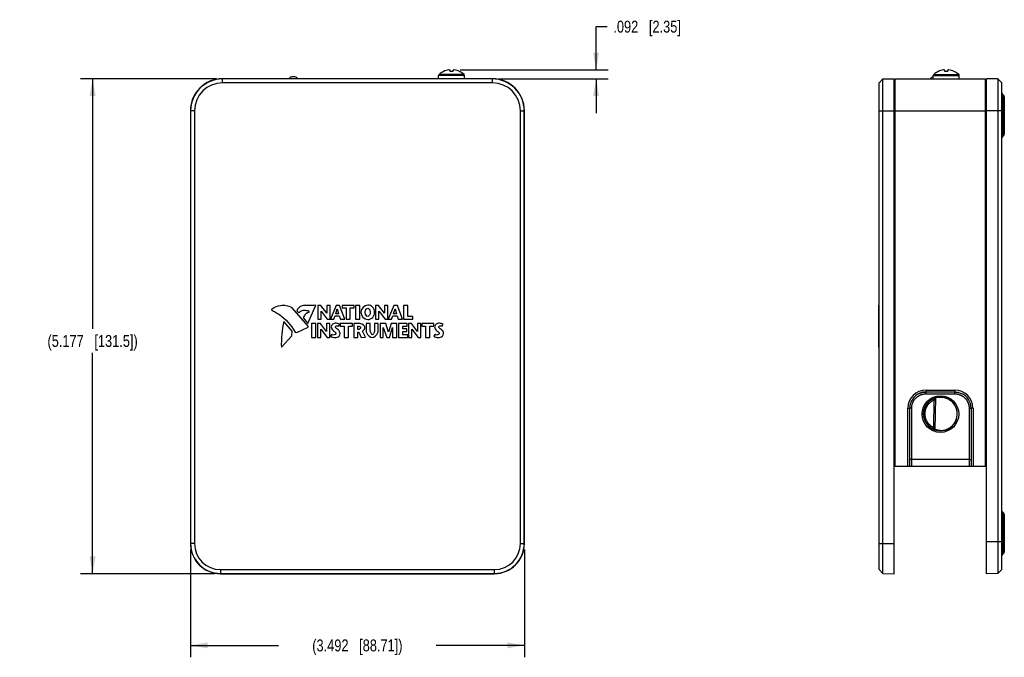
# Model space of a CAD drawing. Header units: inches. Extents: x 0 to 34, y 0 to 22.
# Tile 6 of 26: x 5.6 to 15.9, y 7.3 to 14. Entities that reach past the tile are written whole.
import ezdxf

# ---------------------------------------------------------------- set-up
doc = ezdxf.new("R2010")
doc.units = ezdxf.units.IN
doc.header["$LTSCALE"] = 1.87
doc.header["$MEASUREMENT"] = 0
doc.layers.get('0').update_dxf_attribs({"linetype": 'CONTINUOUS'})
doc.layers.add('DIMENSIONS', color=7, linetype='CONTINUOUS')
doc.styles.get("Standard").update_dxf_attribs({"font": 'txt', "width": 0.8})
doc.dimstyles.new('DIMSTYLE_1', dxfattribs={"dimtxt": 0.125, "dimasz": 0.18, "dimexe": 0.18, "dimexo": 0.0625, "dimgap": 0.09, "dimtad": 0, "dimtih": 1, "dimtoh": 1, "dimdec": 3, "dimzin": 4, "dimdsep": 46, "dimtxsty": 'STANDARD', "dimblk": '_FILLED', "dimblk1": '_FILLED', "dimblk2": '_FILLED', "dimcen": 0.09, "dimadec": 0, "dimazin": 0, "dimtp": 0.01, "dimtm": 0.01, "dimtfac": 1, "dimtdec": 3, "dimtofl": 0, "dimtmove": 0, "dimatfit": 3, "dimldrblk": '_FILLED', "dimfxl": 1, "dimtolj": 1, "dimtzin": 4, "dimarcsym": 0})

# ---------------------------------------------------------------- blocks, each defined once
blk = doc.blocks.new('_FILLED')
at = {"color": 0, "linetype": 'BYBLOCK'}
blk.add_solid([(0, 0), (-1, 0.174), (-1, -0.174)], dxfattribs=at)
blk = doc.blocks.new('*D1')
at = {"layer": 'DIMENSIONS', "color": 2, "linetype": 'CONTINUOUS'}
for p, q in [((7.401, 8.418), (7.401, 7.291)), ((10.894, 8.418), (10.894, 7.291)), ((7.401, 7.416), (8.322, 7.416)), ((10.894, 7.416), (9.972, 7.416))]:
    blk.add_line(p, q, dxfattribs=at)
at = {"layer": 'DIMENSIONS', "color": 2, "linetype": 'CONTINUOUS', "xscale": 0.18, "yscale": 0.18, "zscale": 0.18, "rotation": 180}
blk.add_blockref('_FILLED', (7.401, 7.416), dxfattribs=at)
at = {"layer": 'DIMENSIONS', "color": 2, "linetype": 'CONTINUOUS', "xscale": 0.18, "yscale": 0.18, "zscale": 0.18}
blk.add_blockref('_FILLED', (10.894, 7.416), dxfattribs=at)
at = {"layer": 'DIMENSIONS', "color": 2, "linetype": 'CONTINUOUS', "insert": (9.147, 7.478), "char_height": 0.125, "width": 1.525, "attachment_point": 2, "line_spacing_factor": 0.9}
blk.add_mtext('(3.492{\\Ftxt.shx;\\W1.000000;\\H0.125000; }[88.71])', dxfattribs=at)
blk = doc.blocks.new('*D2')
at = {"layer": 'DIMENSIONS', "color": 2, "linetype": 'CONTINUOUS'}
for p, q in [((7.673, 13.343), (6.253, 13.343)), ((6.378, 13.343), (6.378, 10.726)), ((6.378, 8.166), (6.378, 10.476)), ((7.654, 8.166), (6.253, 8.166))]:
    blk.add_line(p, q, dxfattribs=at)
at = {"layer": 'DIMENSIONS', "color": 2, "linetype": 'CONTINUOUS', "xscale": 0.18, "yscale": 0.18, "zscale": 0.18}
for p, rotation in [((6.378, 13.343), 90), ((6.378, 8.166), 270)]:
    blk.add_blockref('_FILLED', p, dxfattribs=dict(at, rotation=rotation))
at = {"layer": 'DIMENSIONS', "color": 2, "linetype": 'CONTINUOUS', "insert": (6.378, 10.663), "char_height": 0.125, "width": 1.525, "attachment_point": 2, "line_spacing_factor": 0.9}
blk.add_mtext('(5.177{\\Ftxt.shx;\\W1.000000;\\H0.125000; }[131.5])', dxfattribs=at)
blk = doc.blocks.new('*D3')
at = {"layer": 'DIMENSIONS', "color": 2, "linetype": 'CONTINUOUS'}
for p, q in [((11.644, 13.436), (11.644, 13.889)), ((11.644, 13.889), (11.761, 13.889)), ((10.223, 13.436), (11.769, 13.436)), ((10.622, 13.343), (11.769, 13.343)), ((11.644, 13.343), (11.644, 12.983))]:
    blk.add_line(p, q, dxfattribs=at)
at = {"layer": 'DIMENSIONS', "color": 2, "linetype": 'CONTINUOUS', "xscale": 0.18, "yscale": 0.18, "zscale": 0.18}
for p, rotation in [((11.644, 13.436), 270), ((11.644, 13.343), 90)]:
    blk.add_blockref('_FILLED', p, dxfattribs=dict(at, rotation=rotation))
at = {"layer": 'DIMENSIONS', "color": 2, "linetype": 'CONTINUOUS', "insert": (11.824, 13.951), "char_height": 0.125, "width": 1.125, "attachment_point": 1, "line_spacing_factor": 0.9}
blk.add_mtext('.092{\\Ftxt.shx;\\W1.000000;\\H0.125000; }[2.35]', dxfattribs=at)

msp = doc.modelspace()

# ---------------------------------------------------------------- linework, layer by layer
at = {"color": 7, "linetype": 'CONTINUOUS'}
for p, q in [((10.2621, 13.3879), (10.0014, 13.3879)), ((10.049, 13.4205), (10.0487, 13.4209)), ((10.1177, 13.4209), (10.1177, 13.4314)), ((10.1178, 13.4205), (10.1177, 13.4209)), ((10.1457, 13.4314), (10.1457, 13.4209)), ((10.1457, 13.4209), (10.1457, 13.4205)), ((10.2147, 13.4209), (10.2144, 13.4205)), ((15.1747, 13.3879), (15.4354, 13.3879)), ((15.2224, 13.4205), (15.2221, 13.4209)), ((15.2911, 13.4209), (15.2911, 13.4314)), ((15.2911, 13.4205), (15.2911, 13.4209)), ((15.3191, 13.4209), (15.319, 13.4205)), ((15.3191, 13.4314), (15.3191, 13.4209)), ((15.3881, 13.4209), (15.3878, 13.4205)), ((7.7359, 13.301), (7.7359, 13.3431)), ((10.559, 13.3431), (7.7359, 13.3431)), ((10.559, 13.3411), (7.7359, 13.3411)), ((10.559, 13.301), (7.7359, 13.301)), ((8.4801, 13.3644), (8.4762, 13.3644)), ((9.9967, 13.3431), (9.9967, 13.3771)), ((10.2667, 13.3771), (9.9967, 13.3771)), ((10.2667, 13.3431), (10.2667, 13.3771)), ((10.559, 13.301), (10.559, 13.3431)), ((14.6031, 13.301), (14.6424, 13.3411)), ((14.6031, 8.2081), (14.6031, 13.301)), ((14.6424, 13.3411), (14.7605, 13.3431)), ((14.6424, 8.168), (14.6424, 13.3411)), ((14.7605, 8.166), (14.7605, 13.3431)), ((14.7705, 13.2919), (14.7605, 13.2918)), ((14.7705, 9.2919), (14.7705, 13.3431)), ((14.7705, 13.3431), (15.7151, 13.3431)), ((15.1701, 13.3431), (15.1701, 13.3771)), ((15.1701, 13.3771), (15.4401, 13.3771)), ((15.4401, 13.3431), (15.4401, 13.3771)), ((15.7151, 9.2919), (15.7151, 13.3431)), ((15.7151, 13.2919), (15.7251, 13.2918)), ((15.7251, 8.166), (15.7251, 13.3431)), ((15.8453, 13.341), (15.7251, 13.3431)), ((15.8453, 13.341), (15.8453, 13.0085)), ((15.8826, 13.3037), (15.8453, 13.341)), ((15.8826, 13.3037), (15.8826, 8.2053)), ((15.8899, 13.1869), (15.8899, 12.7316)), ((15.9053, 13.1716), (15.8899, 13.1869)), ((15.9053, 13.1716), (15.9053, 12.7469)), ((15.9126, 13.1539), (15.9126, 12.7646)), ((7.4013, 13.0085), (7.4013, 8.4809)), ((7.4434, 13.0085), (7.4013, 13.0085)), ((7.4033, 13.0085), (7.4033, 8.4809)), ((7.4434, 13.0085), (7.4434, 8.4809)), ((10.8515, 8.4809), (10.8515, 13.0085)), ((10.8515, 13.0085), (10.8936, 13.0085)), ((10.8916, 8.4809), (10.8916, 13.0085)), ((10.8936, 8.4809), (10.8936, 13.0085)), ((14.6031, 13.0085), (14.7605, 13.0085)), ((14.7705, 13.0085), (14.7605, 13.0083)), ((14.7705, 13.0085), (15.7151, 13.0085)), ((15.7151, 13.0085), (15.7251, 13.0083)), ((15.8826, 13.0085), (15.7251, 13.0085)), ((15.8453, 13.0085), (15.8453, 8.5006)), ((15.9053, 12.7469), (15.8899, 12.7316)), ((8.2485, 10.9293), (8.2501, 10.9244)), ((8.6325, 10.7558), (8.4658, 10.9466)), ((8.5142, 10.9161), (8.5334, 10.8933)), ((8.6297, 10.7831), (8.7133, 10.9735)), ((8.7328, 10.9724), (8.7328, 10.8277)), ((8.7644, 10.9724), (8.7328, 10.9724)), ((8.8272, 10.8896), (8.7644, 10.9724)), ((8.8272, 10.9724), (8.8272, 10.8896)), ((8.8615, 10.9724), (8.8272, 10.9724)), ((8.8615, 10.8277), (8.8615, 10.9724)), ((8.924, 10.9724), (8.865, 10.8277)), ((8.9204, 10.8852), (8.9366, 10.9376)), ((8.9605, 10.9724), (8.924, 10.9724)), ((8.9366, 10.9376), (8.9508, 10.8852)), ((9.0155, 10.8277), (8.9605, 10.9724)), ((8.9876, 10.9724), (8.9876, 10.9454)), ((9.1147, 10.9724), (8.9876, 10.9724)), ((8.9876, 10.9454), (9.0294, 10.9454)), ((9.0294, 10.9454), (9.0294, 10.8277)), ((9.073, 10.8277), (9.073, 10.9454)), ((9.073, 10.9454), (9.1147, 10.9454)), ((9.1147, 10.9454), (9.1147, 10.9724)), ((9.1288, 10.9724), (9.1288, 10.8277)), ((9.1724, 10.9724), (9.1288, 10.9724)), ((9.1724, 10.8277), (9.1724, 10.9724)), ((9.3374, 10.9724), (9.3374, 10.8277)), ((9.369, 10.9724), (9.3374, 10.9724)), ((9.4318, 10.8896), (9.369, 10.9724)), ((9.4661, 10.9724), (9.4318, 10.9724)), ((9.4318, 10.9724), (9.4318, 10.8896)), ((9.4661, 10.8277), (9.4661, 10.9724)), ((9.5286, 10.9724), (9.4696, 10.8277)), ((9.525, 10.8852), (9.5412, 10.9376)), ((9.5651, 10.9724), (9.5286, 10.9724)), ((9.5412, 10.9376), (9.5554, 10.8852)), ((9.6201, 10.8277), (9.5651, 10.9724)), ((9.6735, 10.9724), (9.6298, 10.9724)), ((9.6298, 10.9724), (9.6298, 10.8277)), ((9.6735, 10.8548), (9.6735, 10.9724)), ((14.6011, 10.8277), (14.6011, 10.975)), ((14.6031, 10.975), (14.6011, 10.975)), ((14.6031, 10.9724), (14.6011, 10.9724)), ((8.5825, 10.8374), (8.6297, 10.7831)), ((8.7328, 10.8277), (8.7671, 10.8277)), ((8.7671, 10.8277), (8.7671, 10.913)), ((8.7671, 10.913), (8.8324, 10.8277)), ((8.8324, 10.8277), (8.8615, 10.8277)), ((8.865, 10.8277), (8.8992, 10.8277)), ((8.8992, 10.8277), (8.913, 10.8623)), ((8.913, 10.8623), (8.9579, 10.8623)), ((8.9508, 10.8852), (8.9204, 10.8852)), ((8.9579, 10.8623), (8.9692, 10.8277)), ((8.9692, 10.8277), (9.0155, 10.8277)), ((9.0294, 10.8277), (9.073, 10.8277)), ((9.1288, 10.8277), (9.1724, 10.8277)), ((9.3374, 10.8277), (9.3717, 10.8277)), ((9.3717, 10.8277), (9.3717, 10.913)), ((9.3717, 10.913), (9.437, 10.8277)), ((9.437, 10.8277), (9.4661, 10.8277)), ((9.4696, 10.8277), (9.5037, 10.8277)), ((9.5037, 10.8277), (9.5176, 10.8623)), ((9.5176, 10.8623), (9.5625, 10.8623)), ((9.5554, 10.8852), (9.525, 10.8852)), ((9.5625, 10.8623), (9.5738, 10.8277)), ((9.5738, 10.8277), (9.6201, 10.8277)), ((9.6298, 10.8277), (9.7264, 10.8277)), ((9.7264, 10.8548), (9.6735, 10.8548)), ((9.7264, 10.8277), (9.7264, 10.8548)), ((14.6031, 10.8548), (14.6011, 10.8548)), ((14.6011, 10.5342), (14.6011, 10.8277)), ((14.6031, 10.8277), (14.6011, 10.8277)), ((14.6011, 10.8251), (14.6031, 10.8251)), ((8.4638, 10.7038), (8.3769, 10.8051)), ((8.5144, 10.6894), (8.6326, 10.7447)), ((8.6326, 10.7447), (8.6325, 10.7558)), ((8.6677, 10.783), (8.6677, 10.6383)), ((8.7113, 10.783), (8.6677, 10.783)), ((8.7113, 10.6383), (8.7113, 10.783)), ((8.7299, 10.783), (8.7299, 10.6383)), ((8.7615, 10.783), (8.7299, 10.783)), ((8.8243, 10.7001), (8.7615, 10.783)), ((8.7642, 10.6383), (8.7642, 10.7235)), ((8.7642, 10.7235), (8.8295, 10.6383)), ((8.8243, 10.783), (8.8243, 10.7001)), ((8.8586, 10.783), (8.8243, 10.783)), ((8.8586, 10.6383), (8.8586, 10.783)), ((8.9506, 10.753), (8.9618, 10.7757)), ((8.9672, 10.783), (8.9672, 10.7559)), ((9.0943, 10.783), (8.9672, 10.783)), ((8.9672, 10.7559), (9.0089, 10.7559)), ((9.0089, 10.7559), (9.0089, 10.6383)), ((9.0525, 10.6383), (9.0525, 10.7559)), ((9.0525, 10.7559), (9.0943, 10.7559)), ((9.0943, 10.7559), (9.0943, 10.783)), ((9.1083, 10.783), (9.1083, 10.6383)), ((9.1728, 10.783), (9.1083, 10.783)), ((9.152, 10.7203), (9.152, 10.7559)), ((9.152, 10.7559), (9.1635, 10.7559)), ((9.1644, 10.7203), (9.152, 10.7203)), ((9.282, 10.783), (9.2384, 10.783)), ((9.2384, 10.783), (9.2384, 10.6945)), ((9.282, 10.7073), (9.282, 10.783)), ((9.3646, 10.783), (9.327, 10.783)), ((9.327, 10.783), (9.327, 10.7079)), ((9.3646, 10.6955), (9.3646, 10.783)), ((9.4432, 10.783), (9.3841, 10.783)), ((9.3841, 10.783), (9.3841, 10.6383)), ((9.4184, 10.7408), (9.4537, 10.6383)), ((9.4184, 10.6383), (9.4184, 10.7408)), ((9.4732, 10.6939), (9.4432, 10.783)), ((9.5017, 10.783), (9.4732, 10.6939)), ((9.4812, 10.6383), (9.516, 10.7408)), ((9.5596, 10.783), (9.5017, 10.783)), ((9.516, 10.7408), (9.516, 10.6383)), ((9.5596, 10.6383), (9.5596, 10.783)), ((9.666, 10.783), (9.5782, 10.783)), ((9.5782, 10.783), (9.5782, 10.6383)), ((9.6218, 10.7559), (9.666, 10.7559)), ((9.6218, 10.7274), (9.6218, 10.7559)), ((9.665, 10.7274), (9.6218, 10.7274)), ((9.665, 10.7003), (9.665, 10.7274)), ((9.666, 10.7559), (9.666, 10.783)), ((9.7144, 10.783), (9.6828, 10.783)), ((9.6828, 10.783), (9.6828, 10.6383)), ((9.7772, 10.7001), (9.7144, 10.783)), ((9.7171, 10.7236), (9.7824, 10.6383)), ((9.7171, 10.6383), (9.7171, 10.7236)), ((9.8115, 10.783), (9.7772, 10.783)), ((9.7772, 10.783), (9.7772, 10.7001)), ((9.8115, 10.6383), (9.8115, 10.783)), ((9.9465, 10.783), (9.8194, 10.783)), ((9.8194, 10.783), (9.8194, 10.7559)), ((9.8194, 10.7559), (9.8611, 10.7559)), ((9.8611, 10.7559), (9.8611, 10.6383)), ((9.9048, 10.7559), (9.9465, 10.7559)), ((9.9048, 10.6383), (9.9048, 10.7559)), ((9.9465, 10.7559), (9.9465, 10.783)), ((10.0319, 10.753), (10.043, 10.7757)), ((14.6031, 10.7855), (14.6011, 10.7855)), ((14.6031, 10.7757), (14.6011, 10.7757)), ((14.6031, 10.753), (14.6011, 10.753)), ((8.3518, 10.5342), (8.4631, 10.6527)), ((8.4631, 10.6527), (8.4638, 10.7038)), ((8.4955, 10.6936), (8.5144, 10.6894)), ((8.6677, 10.6383), (8.7113, 10.6383)), ((8.7299, 10.6383), (8.7642, 10.6383)), ((8.8295, 10.6383), (8.8586, 10.6383)), ((8.8797, 10.673), (8.8665, 10.649)), ((9.0089, 10.6383), (9.0525, 10.6383)), ((9.1083, 10.6383), (9.152, 10.6383)), ((9.152, 10.6383), (9.152, 10.693)), ((9.152, 10.693), (9.1633, 10.693)), ((9.1633, 10.693), (9.1863, 10.6358)), ((9.1863, 10.6358), (9.233, 10.6405)), ((9.233, 10.6405), (9.2009, 10.7025)), ((9.3841, 10.6383), (9.4184, 10.6383)), ((9.4537, 10.6383), (9.4812, 10.6383)), ((9.516, 10.6383), (9.5596, 10.6383)), ((9.5782, 10.6383), (9.6749, 10.6383)), ((9.6218, 10.7003), (9.665, 10.7003)), ((9.6218, 10.6653), (9.6218, 10.7003)), ((9.6749, 10.6653), (9.6218, 10.6653)), ((9.6749, 10.6383), (9.6749, 10.6653)), ((9.6828, 10.6383), (9.7171, 10.6383)), ((9.7824, 10.6383), (9.8115, 10.6383)), ((9.8611, 10.6383), (9.9048, 10.6383)), ((9.961, 10.673), (9.9478, 10.649)), ((14.6011, 10.6358), (14.6031, 10.6358)), ((14.6031, 10.5342), (14.6011, 10.5342)), ((15.0233, 10.0514), (15.0296, 10.0541)), ((15.0937, 10.0866), (15.3951, 10.0866)), ((15.0937, 10.0866), (15.0937, 10.0666)), ((15.0937, 10.0666), (15.3951, 10.0666)), ((15.0941, 10.0473), (15.0941, 10.0666)), ((15.0941, 10.0473), (15.3948, 10.0473)), ((15.1897, 9.6719), (15.1955, 10.0063)), ((15.3948, 10.0473), (15.3948, 10.0666)), ((15.3951, 10.0866), (15.3951, 10.0666)), ((15.463, 10.0525), (15.4656, 10.0514)), ((15.4654, 10.0514), (15.4656, 10.0514)), ((14.9034, 9.2919), (14.9037, 9.8967)), ((14.9037, 9.8967), (14.9237, 9.8967)), ((14.9234, 9.2919), (14.9237, 9.8967)), ((14.9237, 9.8967), (14.9241, 9.8969)), ((14.9241, 9.3597), (14.9241, 9.8969)), ((14.9441, 9.3602), (14.9441, 9.8974)), ((15.1751, 9.6926), (15.1802, 9.9852)), ((15.3647, 9.966), (15.3676, 9.9633)), ((15.5448, 9.8974), (15.5448, 9.3602)), ((15.5652, 9.8967), (15.5648, 9.8969)), ((15.5648, 9.8969), (15.5648, 9.3597)), ((15.5852, 9.8967), (15.5652, 9.8967)), ((15.5652, 9.8967), (15.5655, 9.2919)), ((15.5852, 9.8967), (15.5855, 9.2919)), ((14.7605, 9.2919), (15.7251, 9.2919)), ((15.5448, 9.3602), (14.9441, 9.3602)), ((15.9053, 8.8015), (15.8899, 8.8169)), ((15.8899, 8.8169), (15.8899, 8.3615)), ((15.9053, 8.8015), (15.9053, 8.3769)), ((15.9126, 8.7838), (15.9126, 8.3945)), ((7.4434, 8.4809), (7.4013, 8.4809)), ((10.8515, 8.4809), (10.8936, 8.4809)), ((14.6031, 8.4809), (14.7605, 8.4809)), ((15.8826, 8.5006), (15.7251, 8.5006)), ((15.8453, 8.5006), (15.8453, 8.1681)), ((15.9053, 8.3769), (15.8899, 8.3615)), ((7.7162, 8.2081), (10.5787, 8.2081)), ((7.7162, 8.2081), (7.7162, 8.166)), ((7.7162, 8.168), (10.5787, 8.168)), ((7.7162, 8.166), (10.5787, 8.166)), ((10.5787, 8.2081), (10.5787, 8.166)), ((14.6031, 8.2081), (14.6424, 8.168)), ((14.6424, 8.168), (14.7605, 8.166)), ((15.8453, 8.1681), (15.7251, 8.166)), ((15.8826, 8.2053), (15.8453, 8.1681))]:
    msp.add_line(p, q, dxfattribs=at)
for points in [[(15.0296, 10.0541), (15.0347, 10.056), (15.0443, 10.0593), (15.054, 10.0619), (15.0639, 10.064), (15.074, 10.0655), (15.0841, 10.0663), (15.0937, 10.0666)], [(15.1213, 9.9633), (15.1242, 9.966), (15.1318, 9.9728), (15.1399, 9.979), (15.1483, 9.9848), (15.157, 9.9901), (15.1661, 9.9949), (15.1753, 9.9992), (15.1848, 10.0029), (15.1945, 10.006), (15.2044, 10.0086), (15.2144, 10.0107), (15.2245, 10.0121), (15.2347, 10.0129), (15.2444, 10.0132)], [(15.2444, 10.0132), (15.2541, 10.013), (15.2643, 10.0121), (15.2744, 10.0107), (15.2844, 10.0086), (15.2943, 10.0061), (15.3039, 10.0029), (15.3134, 9.9992), (15.3227, 9.995), (15.3317, 9.9902), (15.3405, 9.9849), (15.3489, 9.9791), (15.3569, 9.9728), (15.3648, 9.9659)], [(15.3951, 10.0666), (15.4047, 10.0664), (15.4148, 10.0655), (15.4249, 10.064), (15.4348, 10.0619), (15.4446, 10.0593), (15.4542, 10.056), (15.463, 10.0525)]]:
    msp.add_lwpolyline(points, dxfattribs=at)
msp.add_circle((15.2444, 9.8359), 0.1919, dxfattribs=at)
for centre, radius, start, end in [((10.0117, 13.3771), 0.015, 133.64397, 180), ((10.1317, 13.2512), 0.1889, 116.06932, 133.64397), ((10.1317, 13.2497), 0.1897, 115.536, 115.83705), ((10.1317, 13.2512), 0.1883, 106.97837, 115.74436), ((10.112, 13.296), 0.1399, 93.82188, 104.62123), ((10.1317, 13.1954), 0.2255, 86.45272, 93.54728), ((10.1514, 13.296), 0.1399, 75.37877, 86.17812), ((10.1317, 13.2512), 0.1883, 64.25564, 73.02163), ((10.1318, 13.2497), 0.1897, 64.16295, 64.464), ((10.1317, 13.2512), 0.1889, 46.35603, 63.93068), ((10.2517, 13.3771), 0.015, 0, 46.35603), ((15.1851, 13.3771), 0.015, 133.64397, 180), ((15.3051, 13.2512), 0.1889, 116.08126, 133.64397), ((15.305, 13.2497), 0.1897, 115.536, 115.83705), ((15.3051, 13.2512), 0.1883, 106.97837, 115.74436), ((15.2854, 13.296), 0.1399, 93.82188, 104.62123), ((15.3051, 13.1954), 0.2255, 89.99996, 93.54733), ((15.3051, 13.1954), 0.2255, 86.45251, 90.0002), ((15.3248, 13.296), 0.1399, 75.37877, 86.17812), ((15.3051, 13.2512), 0.1883, 64.25565, 73.02163), ((15.3051, 13.2497), 0.1897, 64.16295, 64.46403), ((15.3051, 13.2512), 0.1889, 46.35603, 63.91874), ((15.4251, 13.3771), 0.015, 0, 46.35603), ((7.7359, 13.0085), 0.3346, 90, 180), ((7.7359, 13.0085), 0.3326, 90, 180), ((7.7359, 13.0085), 0.2925, 90, 180), ((8.4762, 13.3093), 0.0551, 90, 142.06606), ((8.4801, 13.3093), 0.0551, 37.93394, 90), ((10.559, 13.0085), 0.3346, 0, 90), ((10.559, 13.0085), 0.3326, 0, 90), ((10.559, 13.0085), 0.2925, 0, 90), ((15.181, 13.3093), 0.0551, 101.45385, 142.06606), ((15.9076, 13.2046), 0.025, 180, 225.00001), ((15.8876, 13.1539), 0.025, 0, 45.00001), ((15.9076, 12.7139), 0.025, 134.99999, 180), ((15.8876, 12.7646), 0.025, 314.99999, 360), ((9.4545, 10.5687), 1.1032, 167.62506, 181.79263), ((15.0937, 9.8966), 0.19, 89.99713, 179.9695), ((15.0937, 9.8966), 0.17, 114.46344, 179.97577), ((15.094, 9.8969), 0.1699, 114.59098, 179.99728), ((15.0937, 9.8966), 0.1701, 89.99589, 112.1337), ((15.2444, 9.8363), 0.1769, 47.11941, 134.1025), ((15.3951, 9.8966), 0.19, 0.03023, 90.00305), ((15.3951, 9.8966), 0.17, 0.02543, 65.53692), ((15.3949, 9.8969), 0.1699, 0.00272, 65.40898), ((15.2444, 9.8363), 0.1769, 136.56046, 43.43986), ((15.2441, 9.8386), 0.1751, 137.5661, 138.27394), ((15.244, 9.8387), 0.175, 137.02964, 137.56607), ((15.2443, 9.8365), 0.1767, 134.10124, 136.56214), ((15.2424, 9.8406), 0.1725, 136.68671, 137.15147), ((15.2446, 9.8365), 0.1767, 43.4385, 47.12202), ((15.2448, 9.8389), 0.1749, 42.10188, 42.90688), ((15.2446, 9.8387), 0.1751, 41.57581, 42.10194), ((15.2465, 9.8216), 0.1589, 269.25707, 277.12641), ((15.9076, 8.8345), 0.025, 180, 225.00001), ((15.8876, 8.7838), 0.025, 0, 45.00001), ((7.7162, 8.4809), 0.315, 180, 270), ((7.7162, 8.4809), 0.3129, 180, 270), ((7.7162, 8.4809), 0.2728, 180, 270), ((10.5787, 8.4809), 0.315, 270, 360), ((10.5787, 8.4809), 0.3129, 270, 360), ((10.5787, 8.4809), 0.2728, 270, 360), ((15.9076, 8.3438), 0.025, 134.99999, 180), ((15.8876, 8.3945), 0.025, 314.99999, 360)]:
    msp.add_arc(centre, radius, start, end, dxfattribs=at)
for points, knots in [([(10.1177, 13.4314), (10.1165, 13.4319), (10.114, 13.4329), (10.1103, 13.4342), (10.1065, 13.4351), (10.104, 13.4355), (10.1027, 13.4356)], [0, 0, 0, 0, 0.2565013, 0.507962, 0.7554221, 1, 1, 1, 1]), ([(10.1607, 13.4356), (10.1595, 13.4355), (10.1569, 13.4351), (10.1531, 13.4342), (10.1494, 13.4329), (10.1469, 13.4319), (10.1457, 13.4314)], [0, 0, 0, 0, 0.2445779, 0.492038, 0.7434986, 1, 1, 1, 1]), ([(15.2911, 13.4314), (15.2899, 13.4319), (15.2874, 13.4329), (15.2836, 13.4342), (15.2799, 13.4351), (15.2773, 13.4355), (15.2761, 13.4356)], [0, 0, 0, 0, 0.2565014, 0.507962, 0.7554221, 1, 1, 1, 1]), ([(15.3341, 13.4356), (15.3328, 13.4355), (15.3303, 13.4351), (15.3265, 13.4342), (15.3227, 13.4329), (15.3203, 13.4319), (15.3191, 13.4314)], [0, 0, 0, 0, 0.2445779, 0.492038, 0.7434986, 1, 1, 1, 1]), ([(8.4658, 10.9466), (8.4227, 10.9678), (8.3481, 10.9817), (8.2784, 10.9514), (8.2485, 10.9293)], [0, 0, 0, 0, 0.5557832, 1, 1, 1, 1]), ([(8.2501, 10.9244), (8.2789, 10.9104), (8.3763, 10.8524), (8.4521, 10.7682), (8.4955, 10.6936)], [0, 0, 0, 0, 0.2782816, 1, 1, 1, 1]), ([(8.7133, 10.9735), (8.6872, 10.9678), (8.6281, 10.9753), (8.5516, 10.9689), (8.5223, 10.9395), (8.5142, 10.9161)], [0, 0, 0, 0, 0.4266817, 0.7278983, 1, 1, 1, 1]), ([(8.5334, 10.8933), (8.5419, 10.9017), (8.5617, 10.9192), (8.5906, 10.9255), (8.6097, 10.9178), (8.6341, 10.921), (8.6404, 10.911), (8.639, 10.8997)], [0, 0, 0, 0, 0.3701449, 0.499959, 0.6824526, 0.8491339, 1, 1, 1, 1]), ([(9.3268, 10.8988), (9.3268, 10.8998), (9.3267, 10.9199), (9.3125, 10.9587), (9.2389, 10.992), (9.1836, 10.9376), (9.1829, 10.9017)], [0, 0, 0, 0, 0.0132509, 0.2697554, 0.5270476, 1, 1, 1, 1]), ([(9.2285, 10.8981), (9.2284, 10.8993), (9.2282, 10.9222), (9.2549, 10.966), (9.2809, 10.9234), (9.2813, 10.9017)], [0, 0, 0, 0, 0.027429, 0.5136479, 1, 1, 1, 1]), ([(8.639, 10.8997), (8.6213, 10.8944), (8.5966, 10.8787), (8.585, 10.8517), (8.5825, 10.8374)], [0, 0, 0, 0, 0.5517309, 1, 1, 1, 1]), ([(9.1829, 10.9017), (9.1823, 10.8651), (9.2382, 10.8074), (9.3134, 10.8416), (9.3266, 10.8799), (9.3268, 10.8988)], [0, 0, 0, 0, 0.4839505, 0.7470006, 1, 1, 1, 1]), ([(9.2813, 10.9017), (9.2818, 10.8788), (9.2556, 10.8333), (9.2294, 10.8764), (9.2285, 10.8981)], [0, 0, 0, 0, 0.5137775, 1, 1, 1, 1]), ([(8.8665, 10.649), (8.8778, 10.6408), (8.9118, 10.6308), (8.9548, 10.6437), (8.9687, 10.676), (8.9615, 10.7029), (8.9447, 10.7236), (8.9052, 10.7446), (8.9287, 10.76), (8.9422, 10.7605), (8.9467, 10.7577)], [0, 0, 0, 0, 0.1957015, 0.3869963, 0.5035653, 0.5918051, 0.7124747, 0.8702059, 0.9346662, 1, 1, 1, 1]), ([(8.9618, 10.7757), (8.9513, 10.781), (8.9245, 10.7889), (8.8871, 10.7804), (8.8652, 10.741), (8.8919, 10.7089), (8.9344, 10.6823), (8.9069, 10.6605), (8.8899, 10.6609), (8.8847, 10.6653)], [0, 0, 0, 0, 0.1658442, 0.3235799, 0.4590741, 0.6522374, 0.8191181, 0.9194092, 1, 1, 1, 1]), ([(9.1635, 10.7559), (9.1756, 10.75), (9.1876, 10.7383), (9.1759, 10.7263), (9.1644, 10.7203)], [0, 0, 0, 0, 0.5057227, 1, 1, 1, 1]), ([(9.2009, 10.7025), (9.2181, 10.7183), (9.2371, 10.751), (9.2067, 10.7735), (9.1728, 10.783)], [0, 0, 0, 0, 0.4258727, 1, 1, 1, 1]), ([(9.9478, 10.649), (9.9591, 10.6408), (9.9931, 10.6308), (10.0361, 10.6437), (10.05, 10.676), (10.0427, 10.7029), (10.026, 10.7236), (9.9865, 10.7447), (10.0099, 10.76), (10.0234, 10.7605), (10.0279, 10.7577)], [0, 0, 0, 0, 0.1957515, 0.3870114, 0.5035951, 0.5918473, 0.712524, 0.8702378, 0.9347103, 1, 1, 1, 1]), ([(10.043, 10.7757), (10.0326, 10.781), (10.0058, 10.7889), (9.9684, 10.7804), (9.9464, 10.741), (9.9731, 10.7089), (10.0157, 10.6823), (9.9882, 10.6605), (9.9712, 10.6609), (9.966, 10.6653)], [0, 0, 0, 0, 0.1657774, 0.3235533, 0.4590431, 0.6521953, 0.8191044, 0.9193942, 1, 1, 1, 1]), ([(9.2384, 10.6945), (9.2598, 10.6551), (9.3023, 10.616), (9.344, 10.6559), (9.3646, 10.6955)], [0, 0, 0, 0, 0.5009965, 1, 1, 1, 1]), ([(9.327, 10.7079), (9.3194, 10.6798), (9.3044, 10.6521), (9.2894, 10.6798), (9.282, 10.7073)], [0, 0, 0, 0, 0.5038177, 1, 1, 1, 1]), ([(14.9441, 9.8974), (14.9441, 9.8998), (14.9442, 9.9047), (14.9447, 9.9121), (14.9456, 9.9194), (14.9473, 9.929), (14.9503, 9.941), (14.9544, 9.9525), (14.9584, 9.9615), (14.9617, 9.9681), (14.9654, 9.9745), (14.9706, 9.9828), (14.9779, 9.9926), (14.9878, 10.0035), (14.9969, 10.0118), (15.0047, 10.0178), (15.0107, 10.0221), (15.0169, 10.026), (15.0233, 10.0296), (15.0299, 10.033), (15.0366, 10.0359), (15.0435, 10.0386), (15.0505, 10.0409), (15.0576, 10.0429), (15.0648, 10.0445), (15.072, 10.0457), (15.0781, 10.0465), (15.083, 10.0469), (15.0879, 10.0472), (15.0916, 10.0473), (15.0941, 10.0473)], [0, 0, 0, 0, 0.0312472, 0.0624957, 0.0937433, 0.1249915, 0.1874695, 0.2499487, 0.2811983, 0.3124482, 0.3436985, 0.3749492, 0.4374332, 0.4999192, 0.5624072, 0.5936613, 0.6249159, 0.6561709, 0.6874264, 0.7186823, 0.7499386, 0.7811953, 0.8124523, 0.8437095, 0.8749669, 0.9062246, 0.9374819, 0.9531119, 0.9687428, 1, 1, 1, 1]), ([(15.1802, 9.9852), (15.1805, 9.9861), (15.1811, 9.9879), (15.1818, 9.9901), (15.1824, 9.9919), (15.1828, 9.9932), (15.1832, 9.9945), (15.1835, 9.9958), (15.1839, 9.997), (15.1842, 9.9981), (15.1845, 9.9992), (15.1848, 10.0001), (15.1851, 10.001), (15.1853, 10.0018), (15.1854, 10.0025), (15.1855, 10.0029), (15.1856, 10.0031)], [0, 0, 0, 0, 0.1538522, 0.3060828, 0.3808803, 0.4543386, 0.526062, 0.5956015, 0.6624397, 0.7259798, 0.785609, 0.8406608, 0.8903804, 0.9339777, 0.9707389, 1, 1, 1, 1]), ([(15.1856, 10.0031), (15.1856, 10.0031), (15.1856, 10.0031), (15.1856, 10.0031), (15.1856, 10.0031)], [0, 0, 0, 0, 0.2558618, 1, 1, 1, 1]), ([(15.3948, 10.0473), (15.3972, 10.0473), (15.4022, 10.0472), (15.4095, 10.0466), (15.4168, 10.0457), (15.4265, 10.0441), (15.4384, 10.0411), (15.45, 10.0369), (15.4589, 10.033), (15.4655, 10.0296), (15.4719, 10.026), (15.4802, 10.0208), (15.4901, 10.0134), (15.501, 10.0035), (15.5093, 9.9944), (15.5153, 9.9867), (15.5195, 9.9807), (15.5235, 9.9745), (15.5271, 9.9681), (15.5304, 9.9615), (15.5334, 9.9548), (15.5361, 9.9479), (15.5384, 9.9409), (15.5403, 9.9338), (15.542, 9.9266), (15.5432, 9.9194), (15.544, 9.9133), (15.5444, 9.9084), (15.5447, 9.9035), (15.5448, 9.8998), (15.5448, 9.8974)], [0, 0, 0, 0, 0.0312573, 0.0625158, 0.0937731, 0.1250308, 0.1875266, 0.2500214, 0.2812777, 0.3125336, 0.343789, 0.3750441, 0.4375339, 0.5000219, 0.5625079, 0.5937596, 0.6250108, 0.6562615, 0.6875118, 0.7187617, 0.7500113, 0.7812604, 0.8125093, 0.8437579, 0.8750062, 0.9062545, 0.9375019, 0.953127, 0.9687528, 1, 1, 1, 1]), ([(14.9441, 9.8974), (14.9428, 9.8974), (14.9409, 9.8974), (14.9384, 9.8973), (14.9365, 9.8973), (14.9348, 9.8973), (14.9331, 9.8973), (14.9316, 9.8972), (14.9301, 9.8972), (14.9288, 9.8972), (14.9276, 9.8971), (14.9267, 9.8971), (14.9261, 9.8971), (14.9257, 9.8971), (14.9254, 9.897), (14.925, 9.897), (14.9248, 9.897), (14.9245, 9.897), (14.9244, 9.8969), (14.9243, 9.8969), (14.9242, 9.8969), (14.9242, 9.8969), (14.9241, 9.8969), (14.9241, 9.8969), (14.9241, 9.8969), (14.9241, 9.8969)], [0, 0, 0, 0, 0.1927618, 0.2868719, 0.3782831, 0.4661338, 0.549598, 0.6278904, 0.7002748, 0.7660709, 0.824661, 0.875496, 0.8978542, 0.9181016, 0.9361918, 0.9520837, 0.9657417, 0.9771374, 0.9862493, 0.9899459, 0.9930695, 0.9956225, 0.997612, 0.999055, 1, 1, 1, 1]), ([(15.18, 9.6744), (15.1767, 9.6757), (15.1703, 9.6785), (15.1608, 9.6832), (15.1517, 9.6885), (15.1429, 9.6944), (15.1344, 9.7008), (15.1264, 9.7076), (15.1187, 9.715), (15.1116, 9.7228), (15.1049, 9.731), (15.0987, 9.7396), (15.0931, 9.7485), (15.088, 9.7578), (15.0842, 9.7657), (15.0815, 9.7722), (15.0789, 9.7788), (15.0761, 9.7872), (15.0734, 9.7974), (15.0713, 9.8077), (15.0698, 9.8182), (15.0689, 9.8287), (15.0687, 9.8393), (15.0691, 9.8499), (15.0704, 9.8639), (15.0737, 9.8813), (15.0791, 9.8981), (15.0845, 9.9111), (15.0908, 9.9237), (15.1, 9.9388), (15.1087, 9.9499), (15.1134, 9.9551)], [0, 0, 0, 0, 0.0312551, 0.0625101, 0.0937648, 0.1250194, 0.1562739, 0.1875282, 0.2187823, 0.2500362, 0.2812899, 0.3125434, 0.3437968, 0.3750501, 0.4063032, 0.4219315, 0.4375597, 0.4688126, 0.5000653, 0.531318, 0.5625707, 0.5938233, 0.6250758, 0.6563284, 0.687581, 0.7500583, 0.8125358, 0.8437888, 0.875042, 0.9375207, 1, 1, 1, 1]), ([(15.1751, 9.6926), (15.1716, 9.6943), (15.1665, 9.697), (15.16, 9.7009), (15.1535, 9.705), (15.1458, 9.7106), (15.1384, 9.7167), (15.1328, 9.722), (15.1288, 9.726), (15.1249, 9.7302), (15.1199, 9.736), (15.114, 9.7436), (15.1076, 9.7531), (15.1019, 9.7631), (15.097, 9.7735), (15.0928, 9.7842), (15.0894, 9.7951), (15.0867, 9.8063), (15.0849, 9.8176), (15.0839, 9.8291), (15.0836, 9.8405), (15.0843, 9.852), (15.0857, 9.8634), (15.0879, 9.8747), (15.0909, 9.8857), (15.0941, 9.8948), (15.097, 9.9018), (15.1002, 9.9088), (15.1046, 9.9173), (15.1106, 9.9271), (15.1174, 9.9364), (15.1247, 9.9452), (15.1327, 9.9535), (15.1412, 9.9612), (15.1503, 9.9682), (15.1598, 9.9746), (15.1698, 9.9803), (15.1767, 9.9836), (15.1802, 9.9852)], [0, 0, 0, 0, 0.0312515, 0.0468796, 0.0625076, 0.0937585, 0.1250091, 0.1406367, 0.1562643, 0.1718918, 0.1875192, 0.2187688, 0.250018, 0.281267, 0.3125157, 0.3437641, 0.3750124, 0.4062604, 0.4375084, 0.4687562, 0.500004, 0.5312518, 0.5624997, 0.5937477, 0.6249959, 0.6562442, 0.671871, 0.6874978, 0.7187465, 0.7499957, 0.7812451, 0.8124948, 0.8437449, 0.8749953, 0.9062461, 0.9374972, 0.9687484, 1, 1, 1, 1]), ([(15.1802, 9.9852), (15.1811, 9.9851), (15.1826, 9.9851), (15.1845, 9.9851), (15.1859, 9.985), (15.1872, 9.985), (15.1885, 9.985), (15.1897, 9.9849), (15.1907, 9.9849), (15.1917, 9.9849), (15.1925, 9.9848), (15.193, 9.9848), (15.1934, 9.9848), (15.1937, 9.9848), (15.194, 9.9847), (15.1943, 9.9847), (15.1945, 9.9847), (15.1947, 9.9847), (15.1949, 9.9847), (15.195, 9.9847), (15.1951, 9.9847), (15.1951, 9.9846), (15.1951, 9.9846), (15.1952, 9.9846), (15.1952, 9.9846), (15.1952, 9.9846), (15.1952, 9.9846)], [0, 0, 0, 0, 0.1949339, 0.2900536, 0.3823853, 0.4710362, 0.555154, 0.6339282, 0.7066006, 0.7724716, 0.8309076, 0.8571591, 0.881347, 0.9034141, 0.9233063, 0.9409777, 0.9563851, 0.9694937, 0.9802731, 0.9887011, 0.9947654, 0.9969123, 0.9984757, 0.9990441, 0.9994769, 1, 1, 1, 1]), ([(15.2662, 9.664), (15.2701, 9.6645), (15.278, 9.6657), (15.2896, 9.6684), (15.301, 9.6718), (15.3122, 9.6761), (15.3231, 9.681), (15.3335, 9.6867), (15.3436, 9.6931), (15.3532, 9.7002), (15.3623, 9.7079), (15.3709, 9.7162), (15.3789, 9.7251), (15.3862, 9.7345), (15.3929, 9.7444), (15.399, 9.7547), (15.4034, 9.7636), (15.4066, 9.7709), (15.4095, 9.7783), (15.4127, 9.7877), (15.4157, 9.7992), (15.4179, 9.8109), (15.4194, 9.8228), (15.42, 9.8347), (15.4199, 9.8466), (15.4189, 9.8585), (15.4171, 9.8703), (15.4145, 9.882), (15.4112, 9.8934), (15.4078, 9.9027), (15.4046, 9.9101), (15.4013, 9.9173), (15.3966, 9.926), (15.3903, 9.9362), (15.3833, 9.9458), (15.3782, 9.952), (15.3756, 9.9549)], [0, 0, 0, 0, 0.0312501, 0.0625005, 0.0937517, 0.1250033, 0.1562555, 0.187508, 0.2187608, 0.2500138, 0.281267, 0.3125203, 0.3437735, 0.3750266, 0.4062796, 0.4375322, 0.4687846, 0.4844129, 0.500041, 0.5312924, 0.5625433, 0.5937936, 0.6250433, 0.6562924, 0.6875408, 0.7187885, 0.7500357, 0.7812822, 0.8125282, 0.8437737, 0.8593985, 0.8750232, 0.9062678, 0.9375121, 0.9687561, 1, 1, 1, 1]), ([(15.5448, 9.8974), (15.5461, 9.8974), (15.548, 9.8974), (15.5505, 9.8973), (15.5523, 9.8973), (15.5541, 9.8973), (15.5557, 9.8973), (15.5573, 9.8972), (15.5587, 9.8972), (15.5601, 9.8972), (15.5612, 9.8971), (15.5621, 9.8971), (15.5627, 9.8971), (15.5631, 9.8971), (15.5635, 9.897), (15.5638, 9.897), (15.5641, 9.897), (15.5643, 9.897), (15.5645, 9.8969), (15.5646, 9.8969), (15.5646, 9.8969), (15.5647, 9.8969), (15.5647, 9.8969), (15.5648, 9.8969), (15.5648, 9.8969), (15.5648, 9.8969)], [0, 0, 0, 0, 0.1927618, 0.2868719, 0.3782831, 0.4661338, 0.549598, 0.6278904, 0.7002748, 0.7660709, 0.824661, 0.8754961, 0.8978542, 0.9181016, 0.9361918, 0.9520837, 0.9657417, 0.9771374, 0.9862493, 0.9899459, 0.9930695, 0.9956225, 0.997612, 0.999055, 1, 1, 1, 1]), ([(15.18, 9.6744), (15.18, 9.6744), (15.18, 9.6745), (15.1799, 9.6746), (15.1799, 9.6748), (15.1798, 9.675), (15.1798, 9.6753), (15.1797, 9.6757), (15.1795, 9.6764), (15.1793, 9.6773), (15.179, 9.6783), (15.1787, 9.6795), (15.1784, 9.6807), (15.1781, 9.6821), (15.1777, 9.6835), (15.1773, 9.6849), (15.1767, 9.687), (15.1761, 9.689), (15.1755, 9.6911), (15.1752, 9.6921), (15.1751, 9.6926)], [0, 0, 0, 0, 0.0037166, 0.010276, 0.019618, 0.0316609, 0.046306, 0.0634399, 0.104756, 0.1546662, 0.2120312, 0.2757603, 0.3448858, 0.418499, 0.4957324, 0.5758449, 0.6582064, 0.8275128, 0.9135568, 1, 1, 1, 1]), ([(15.1751, 9.6926), (15.176, 9.6926), (15.1775, 9.6926), (15.1794, 9.6925), (15.1808, 9.6925), (15.1821, 9.6925), (15.1834, 9.6924), (15.1845, 9.6924), (15.1856, 9.6924), (15.1866, 9.6923), (15.1874, 9.6923), (15.1879, 9.6923), (15.1883, 9.6923), (15.1886, 9.6922), (15.1889, 9.6922), (15.1892, 9.6922), (15.1894, 9.6922), (15.1896, 9.6922), (15.1898, 9.6922), (15.1899, 9.6922), (15.19, 9.6921), (15.19, 9.6921), (15.19, 9.6921), (15.1901, 9.6921), (15.1901, 9.6921), (15.1901, 9.6921), (15.1901, 9.6921)], [0, 0, 0, 0, 0.1949339, 0.2900536, 0.3823852, 0.4710361, 0.5551539, 0.6339281, 0.7066005, 0.7724715, 0.8309074, 0.857159, 0.8813469, 0.903414, 0.9233062, 0.9409776, 0.956385, 0.9694936, 0.9802729, 0.988701, 0.9947653, 0.9969122, 0.9984756, 0.999044, 0.9994769, 1, 1, 1, 1]), ([(15.1897, 9.6719), (15.1897, 9.6719), (15.1897, 9.6719), (15.1897, 9.6719), (15.1897, 9.6718), (15.1896, 9.6718), (15.1896, 9.6718), (15.1895, 9.6718), (15.1894, 9.6718), (15.1893, 9.6718), (15.1891, 9.6718), (15.189, 9.6719), (15.1888, 9.6719), (15.1885, 9.6719), (15.1881, 9.672), (15.1875, 9.6722), (15.1869, 9.6723), (15.1862, 9.6725), (15.1855, 9.6727), (15.1847, 9.6729), (15.1835, 9.6733), (15.1819, 9.6737), (15.1807, 9.6742), (15.18, 9.6744)], [0, 0, 0, 0, 0.0016409, 0.0033263, 0.0052686, 0.0076068, 0.0137363, 0.022009, 0.0324958, 0.0452043, 0.0601149, 0.0771898, 0.0963839, 0.117648, 0.1661723, 0.2223286, 0.2856978, 0.3558677, 0.4324122, 0.5148896, 0.6028285, 0.7931211, 1, 1, 1, 1]), ([(15.2444, 9.6628), (15.2406, 9.6628), (15.2349, 9.6631), (15.2275, 9.6639), (15.2223, 9.6646), (15.2175, 9.6655), (15.2129, 9.6664), (15.2087, 9.6674), (15.2049, 9.6685), (15.2015, 9.6695), (15.1985, 9.6706), (15.1963, 9.6714), (15.1947, 9.672), (15.1937, 9.6725), (15.1928, 9.6729), (15.192, 9.6732), (15.1913, 9.6736), (15.1908, 9.6739), (15.1905, 9.6741), (15.1903, 9.6742), (15.1901, 9.6743), (15.19, 9.6744), (15.1899, 9.6745), (15.1898, 9.6746), (15.1898, 9.6747), (15.1898, 9.6748), (15.1898, 9.6748)], [0, 0, 0, 0, 0.2046081, 0.3014059, 0.393776, 0.4812213, 0.5632816, 0.6395246, 0.7095345, 0.7729039, 0.8292294, 0.8781134, 0.8996446, 0.9191731, 0.9366556, 0.9520528, 0.9653301, 0.9764614, 0.9812177, 0.9854337, 0.989112, 0.9922584, 0.9948838, 0.9970106, 0.9986842, 1, 1, 1, 1]), ([(14.9441, 9.3602), (14.9428, 9.3602), (14.9409, 9.3602), (14.9384, 9.3601), (14.9365, 9.3601), (14.9348, 9.3601), (14.9331, 9.3601), (14.9316, 9.36), (14.9301, 9.36), (14.9288, 9.36), (14.9276, 9.3599), (14.9267, 9.3599), (14.9261, 9.3599), (14.9257, 9.3599), (14.9254, 9.3598), (14.925, 9.3598), (14.9248, 9.3598), (14.9245, 9.3598), (14.9244, 9.3597), (14.9243, 9.3597), (14.9242, 9.3597), (14.9242, 9.3597), (14.9241, 9.3597), (14.9241, 9.3597), (14.9241, 9.3597), (14.9241, 9.3597)], [0, 0, 0, 0, 0.1927618, 0.2868719, 0.3782831, 0.4661338, 0.549598, 0.6278904, 0.7002748, 0.7660709, 0.824661, 0.875496, 0.8978542, 0.9181016, 0.9361918, 0.9520837, 0.9657417, 0.9771374, 0.9862493, 0.9899459, 0.9930695, 0.9956225, 0.997612, 0.999055, 1, 1, 1, 1]), ([(14.9246, 9.2919), (14.9246, 9.2941), (14.9245, 9.2987), (14.9244, 9.3059), (14.9243, 9.3138), (14.9242, 9.3254), (14.9241, 9.3407), (14.9241, 9.3532), (14.9241, 9.3597)], [0, 0, 0, 0, 0.09628, 0.2035078, 0.3204706, 0.4457634, 0.7154518, 1, 1, 1, 1]), ([(14.9456, 9.2919), (14.9456, 9.2919), (14.9456, 9.2919), (14.9456, 9.292), (14.9456, 9.292), (14.9455, 9.292), (14.9455, 9.2921), (14.9455, 9.2921), (14.9455, 9.2922), (14.9455, 9.2923), (14.9454, 9.2925), (14.9454, 9.2927), (14.9453, 9.2929), (14.9453, 9.2933), (14.9453, 9.2936), (14.9452, 9.2941), (14.9452, 9.2949), (14.9451, 9.296), (14.945, 9.2971), (14.945, 9.2985), (14.9449, 9.3), (14.9448, 9.3016), (14.9448, 9.3034), (14.9447, 9.3053), (14.9446, 9.3081), (14.9445, 9.312), (14.9444, 9.3169), (14.9443, 9.3223), (14.9443, 9.328), (14.9442, 9.334), (14.9441, 9.3403), (14.9441, 9.3468), (14.9441, 9.3534), (14.9441, 9.3579), (14.9441, 9.3602)], [0, 0, 0, 0, 0.0002875, 0.0006445, 0.0011103, 0.0017028, 0.0024305, 0.0032977, 0.0043071, 0.0054602, 0.0082006, 0.0115235, 0.0154304, 0.0199209, 0.0249934, 0.030646, 0.04368, 0.0589957, 0.0765595, 0.0963322, 0.1182684, 0.1423177, 0.1684248, 0.1965291, 0.2265657, 0.2921522, 0.3645752, 0.4431612, 0.5271789, 0.6158461, 0.7083367, 0.8037892, 0.9013123, 1, 1, 1, 1]), ([(15.5448, 9.3602), (15.5448, 9.3579), (15.5448, 9.3534), (15.5447, 9.3468), (15.5447, 9.3403), (15.5447, 9.334), (15.5446, 9.328), (15.5445, 9.3223), (15.5444, 9.3169), (15.5443, 9.312), (15.5442, 9.3081), (15.5442, 9.3053), (15.5441, 9.3034), (15.544, 9.3016), (15.544, 9.3), (15.5439, 9.2985), (15.5438, 9.2971), (15.5438, 9.296), (15.5437, 9.2949), (15.5436, 9.2941), (15.5436, 9.2936), (15.5435, 9.2933), (15.5435, 9.2929), (15.5435, 9.2927), (15.5434, 9.2925), (15.5434, 9.2923), (15.5434, 9.2922), (15.5434, 9.2921), (15.5433, 9.2921), (15.5433, 9.292), (15.5433, 9.292), (15.5433, 9.292), (15.5433, 9.2919), (15.5432, 9.2919), (15.5432, 9.2919)], [0, 0, 0, 0, 0.0986872, 0.1962099, 0.2916621, 0.3841524, 0.4728194, 0.5568369, 0.6354228, 0.7078458, 0.7734323, 0.8034689, 0.8315733, 0.8576805, 0.8817299, 0.9036662, 0.923439, 0.941003, 0.9563189, 0.969353, 0.9750057, 0.9800783, 0.9845689, 0.9884759, 0.9917989, 0.9945394, 0.9956926, 0.996702, 0.9975694, 0.9982971, 0.9988896, 0.9993555, 0.9997125, 1, 1, 1, 1]), ([(15.5448, 9.3602), (15.5461, 9.3602), (15.548, 9.3602), (15.5505, 9.3601), (15.5523, 9.3601), (15.5541, 9.3601), (15.5557, 9.3601), (15.5573, 9.36), (15.5587, 9.36), (15.5601, 9.36), (15.5612, 9.3599), (15.5621, 9.3599), (15.5627, 9.3599), (15.5631, 9.3599), (15.5635, 9.3598), (15.5638, 9.3598), (15.5641, 9.3598), (15.5643, 9.3598), (15.5645, 9.3597), (15.5646, 9.3597), (15.5646, 9.3597), (15.5647, 9.3597), (15.5647, 9.3597), (15.5648, 9.3597), (15.5648, 9.3597), (15.5648, 9.3597)], [0, 0, 0, 0, 0.1927618, 0.2868719, 0.3782831, 0.4661338, 0.549598, 0.6278904, 0.7002748, 0.7660709, 0.824661, 0.875496, 0.8978542, 0.9181016, 0.9361918, 0.9520837, 0.9657417, 0.9771374, 0.9862493, 0.9899459, 0.9930695, 0.9956225, 0.997612, 0.999055, 1, 1, 1, 1]), ([(15.5648, 9.3597), (15.5648, 9.3532), (15.5647, 9.3407), (15.5647, 9.3254), (15.5646, 9.3138), (15.5645, 9.3059), (15.5643, 9.2987), (15.5643, 9.2941), (15.5642, 9.2919)], [0, 0, 0, 0, 0.2845485, 0.5542366, 0.679529, 0.7964922, 0.9037201, 1, 1, 1, 1])]:
    msp.add_open_spline(points, degree=3, knots=knots, dxfattribs=at)
for points in [[(8.9467, 10.7577), (8.9484, 10.7567), (8.9498, 10.7551), (8.9506, 10.753)], [(10.0279, 10.7577), (10.0296, 10.7567), (10.031, 10.7551), (10.0319, 10.753)], [(8.8847, 10.6653), (8.8826, 10.6671), (8.8808, 10.6696), (8.8797, 10.673)], [(9.966, 10.6653), (9.9638, 10.6671), (9.9621, 10.6696), (9.961, 10.673)]]:
    msp.add_open_spline(points, degree=3, dxfattribs=at)

# ---------------------------------------------------------------- dimensions: what is measured, and where the dimension line sits
at = {"layer": 'DIMENSIONS', "color": 2, "linetype": 'CONTINUOUS'}
dim = msp.add_linear_dim(base=(11.64365, 13.43561), p1=(10.6215, 13.34312), p2=(10.22322, 13.43561), angle=90, dimstyle='DIMSTYLE_1', dxfattribs=at)
dim.commit()
dim.dimension.update_dxf_attribs({"geometry": '*D3', "text_midpoint": (12.38615, 13.88878), "dimtype": 160})
for base, p1, p2, angle, picture, middle in [((6.3779, 8.166), (7.6734, 13.3431), (7.6537, 8.166), 270, '*D2', (6.2779, 10.601)), ((7.4013, 7.416), (10.8936, 8.4184), (7.4013, 8.4184), 180, '*D1', (9.0475, 7.416))]:
    dim = msp.add_linear_dim(base=base, p1=p1, p2=p2, angle=angle, text='(<>)', dimstyle='DIMSTYLE_1', dxfattribs=at)
    dim.commit()
    dim.dimension.update_dxf_attribs({"geometry": picture, "text_midpoint": middle, "dimtype": 160})

doc.saveas('drawing.dxf')
